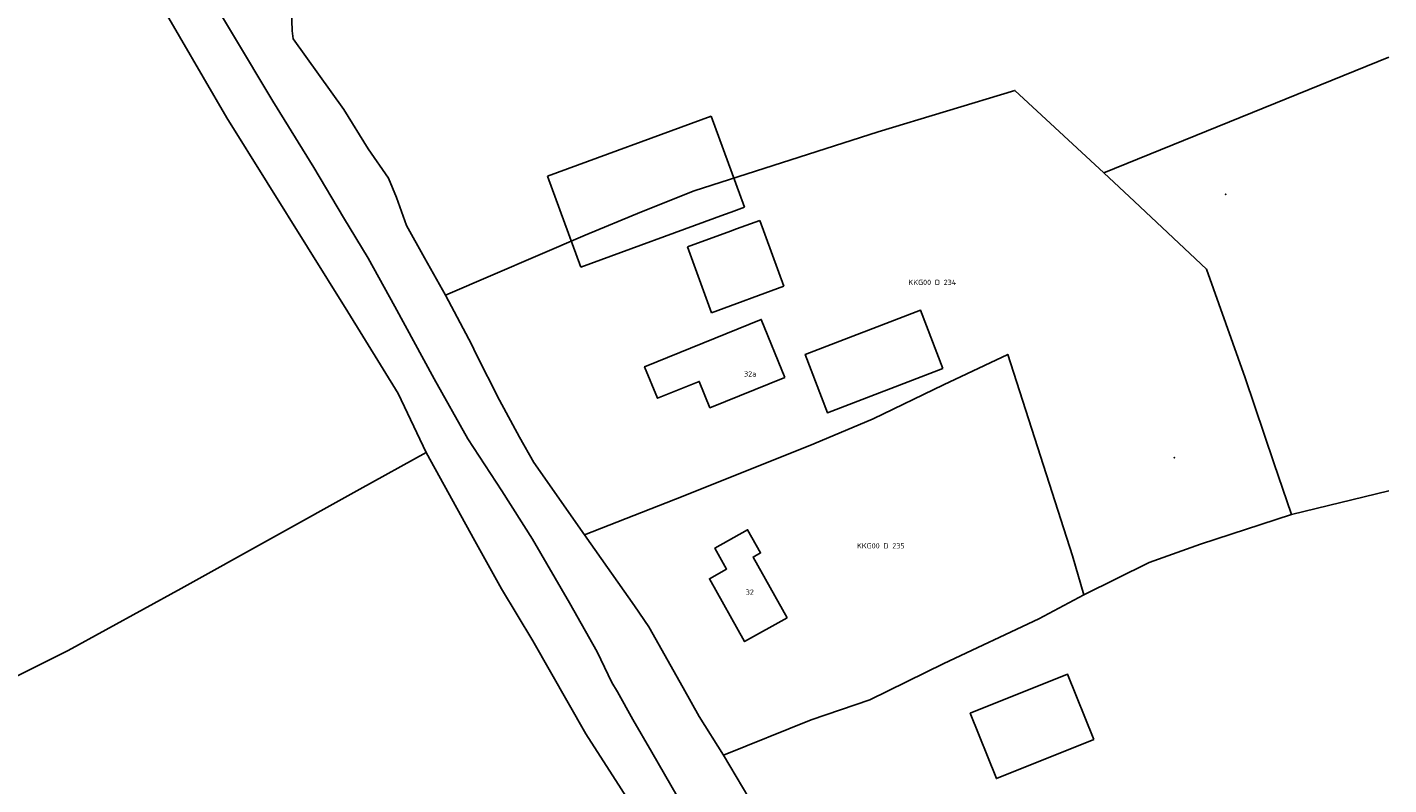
# Model space of a CAD drawing. Extents: x 122000 to 123017, y 463500 to 464011.
# Tile 10 of 13: x 122768 to 123000, y 463677 to 463806. Entities that reach past the tile are written whole.
import ezdxf
from ezdxf.enums import TextEntityAlignment as Align

# ---------------------------------------------------------------- set-up
doc = ezdxf.new("R2010")
doc.units = 0
doc.header["$LTSCALE"] = 4
doc.layers.get('0').update_dxf_attribs({"linetype": 'CONTINUOUS'})
for name, color, linetype in [('BOUWT01', 1, 'CONTINUOUS'), ('BOUWT11', 7, 'CONTINUOUS'), ('G01', 3, 'CONTINUOUS'), ('TEK-D01', 7, 'CONTINUOUS'), ('TEK-D02', 7, 'CONTINUOUS')]:
    doc.layers.add(name, color=color, linetype=linetype)
doc.styles.add('ISO', font='ISO')

# ---------------------------------------------------------------- blocks, each defined once
blk = doc.blocks.new('PERC')
at = {"color": 0}
blk.add_point((50, 15), dxfattribs=at)
at = {"color": 0, "style": 'ISO'}
blk.add_attdef('PERC', (50.6, 15), '', height=0.9, dxfattribs=at)

msp = doc.modelspace()

# ---------------------------------------------------------------- linework, layer by layer
at = {"layer": 'BOUWT01'}
for points in [[(122884.534, 463790.456), (122856.613, 463780.215)], [(122884.534, 463790.456), (122890.219, 463774.955)], [(122856.613, 463780.215), (122862.298, 463764.715)], [(122862.298, 463764.715), (122886.802, 463773.703)], [(122887.947, 463774.122), (122890.219, 463774.955)], [(122892.805, 463772.709), (122888.815, 463771.246)], [(122896.919, 463761.488), (122892.805, 463772.709)], [(122887.836, 463770.886), (122880.475, 463768.187)], [(122884.59, 463756.967), (122880.475, 463768.187)], [(122884.59, 463756.967), (122896.919, 463761.488)], [(122923.999, 463747.455), (122920.208, 463757.38), (122900.542, 463749.869), (122904.332, 463739.944), (122923.999, 463747.455)], [(122897.055, 463745.959), (122893.052, 463755.834), (122873.177, 463747.777), (122875.362, 463742.387), (122882.494, 463745.278), (122884.312, 463740.794), (122897.055, 463745.959)], [(122897.463, 463705.009), (122890.207, 463700.942), (122884.21, 463711.64), (122887.15, 463713.288), (122885.147, 463716.862), (122890.726, 463719.99), (122892.934, 463716.05), (122891.671, 463715.342), (122897.463, 463705.009)], [(122949.707, 463684.255), (122945.255, 463695.372), (122928.676, 463688.734), (122933.127, 463677.616), (122949.707, 463684.255)]]:
    msp.add_lwpolyline(points, dxfattribs=at)
at = {"layer": 'BOUWT11'}
for points in [[(122886.802, 463773.703), (122887.947, 463774.122)], [(122888.815, 463771.246), (122887.836, 463770.886)]]:
    msp.add_lwpolyline(points, dxfattribs=at)
at = {"layer": 'G01'}
for points in [[(122772.576, 463874.897), (122777.354, 463868.073), (122783.118, 463859.813), (122790.624, 463848.535), (122793.455, 463844.213), (122795.981, 463838.635), (122799.071, 463832.897), (122802.732, 463827.713), (122807.808, 463820.183), (122812.38, 463813.965), (122812.866, 463811.904), (122813.11, 463805.009), (122813.25, 463803.613), (122821.896, 463791.586), (122826.062, 463784.889), (122829.529, 463779.874), (122830.897, 463776.596), (122832.582, 463771.857), (122835.642, 463766.342), (122839.251, 463759.98)], [(122772.863, 463841.642), (122785.841, 463817.957), (122801.951, 463790.165), (122822.58, 463757.101), (122831.159, 463743.212), (122835.93, 463733.163)], [(122794.911, 463817.864), (122803.093, 463804.204), (122809.801, 463793.035), (122816.808, 463781.737), (122821.844, 463773.21), (122826.046, 463766.241), (122830.585, 463758.019), (122837.282, 463745.724)], [(123000, 463800.501), (122951.45, 463780.78)], [(122839.251, 463759.98), (122863.017, 463770.161), (122872.652, 463774.138), (122881.61, 463777.746), (122912.996, 463787.774), (122936.281, 463794.86), (122951.45, 463780.78)], [(122951.45, 463780.78), (122956.653, 463775.95), (122968.955, 463764.398), (122975.514, 463745.904), (122980.389, 463731.378), (122983.398, 463722.572)], [(122839.251, 463759.98), (122843.713, 463751.475), (122844.42, 463750.045), (122848.439, 463742.059), (122851.848, 463735.749), (122854.278, 463731.449), (122862.924, 463719.159)], [(122862.924, 463719.159), (122879.757, 463725.737), (122902.011, 463734.634), (122912.124, 463738.88), (122924.127, 463744.682), (122935.075, 463749.87), (122940.62, 463732.512), (122946.07, 463715.53), (122948.052, 463708.909)], [(122837.282, 463745.724), (122843.025, 463735.465), (122848.832, 463726.605), (122854.046, 463718.4), (122860.358, 463707.56), (122865.066, 463699.178), (122867.607, 463693.95), (122868.571, 463692.407), (122871.167, 463687.657), (122874.425, 463682.077), (122883.897, 463665.634), (122886.005, 463662.37), (122889.036, 463657.84), (122891.851, 463653.172), (122894.262, 463649.195), (122902.35, 463634.828)], [(122431.44, 463515.525), (122465.55, 463534.631), (122496.149, 463550.767), (122533.814, 463571.407), (122578.795, 463596.321), (122594.926, 463605.081), (122599.252, 463607.862), (122602.754, 463610.676), (122606.079, 463613.392), (122608.67, 463615.04), (122635.572, 463628.89), (122669.783, 463646.464), (122706.077, 463664.868), (122737.924, 463680.941), (122774.918, 463699.412), (122794.191, 463710.015), (122824.622, 463726.903), (122835.93, 463733.163)], [(122835.93, 463733.163), (122844.248, 463718.126), (122848.762, 463709.904), (122854.12, 463701.074), (122863.154, 463685.205), (122869.156, 463675.867), (122878.478, 463661.246), (122883.971, 463651.014), (122892.443, 463636.301), (122905.042, 463614.695), (122911.975, 463603.498)], [(122983.398, 463722.572), (123000, 463726.605)], [(122948.052, 463708.909), (122959.153, 463714.445), (122967.905, 463717.555), (122983.398, 463722.572)], [(122862.924, 463719.159), (122871.472, 463707.046), (122873.906, 463703.466), (122879.76, 463693.077), (122882.477, 463688.208), (122886.631, 463681.588)], [(122886.631, 463681.588), (122901.534, 463687.586), (122911.539, 463691.008), (122924.17, 463697.229), (122940.34, 463704.838), (122948.052, 463708.909)], [(122886.631, 463681.588), (122890.955, 463674.343), (122893.512, 463670.292), (122894.57, 463660.046), (122895.806, 463657.727), (122897.072, 463655.935), (122898.452, 463654.228), (122900.376, 463651.738), (122900.571, 463651.351), (122900.757, 463650.959), (122901.277, 463649.658), (122901.681, 463648.316), (122903.43, 463646.164), (122906.148, 463644.328), (122907.703, 463643.504), (122911.775, 463642.853), (122919.001, 463631.077), (122922.079, 463626.546), (122923.923, 463623.576), (122927.488, 463617.864), (122933.678, 463607.325)]]:
    msp.add_lwpolyline(points, dxfattribs=at)

# ---------------------------------------------------------------- block references
at = {"layer": 'TEK-D01'}
ref = msp.add_blockref('PERC', (122922.206, 463762.153), dxfattribs=at)
ref.add_attrib('PERC', 'KKG00 D 234', dxfattribs={"layer": '0', "color": 0, "height": 0.9, "style": 'ISO'}).set_placement((122922.206, 463762.153), align=Align.MIDDLE)
ref = msp.add_blockref('PERC', (122913.429, 463717.265), dxfattribs=at)
ref.add_attrib('PERC', 'KKG00 D 235', dxfattribs={"layer": '0', "color": 0, "height": 0.9, "style": 'ISO'}).set_placement((122913.429, 463717.265), align=Align.MIDDLE)

# ---------------------------------------------------------------- texts
at = {"layer": 'TEK-D02', "style": 'ISO'}
for s, p in [('32a', (122890.113, 463745.831)), ('32', (122890.404, 463708.647))]:
    msp.add_text(s, height=0.9, dxfattribs=at).set_placement(p, align=Align.BOTTOM_LEFT)

doc.saveas('drawing.dxf')
